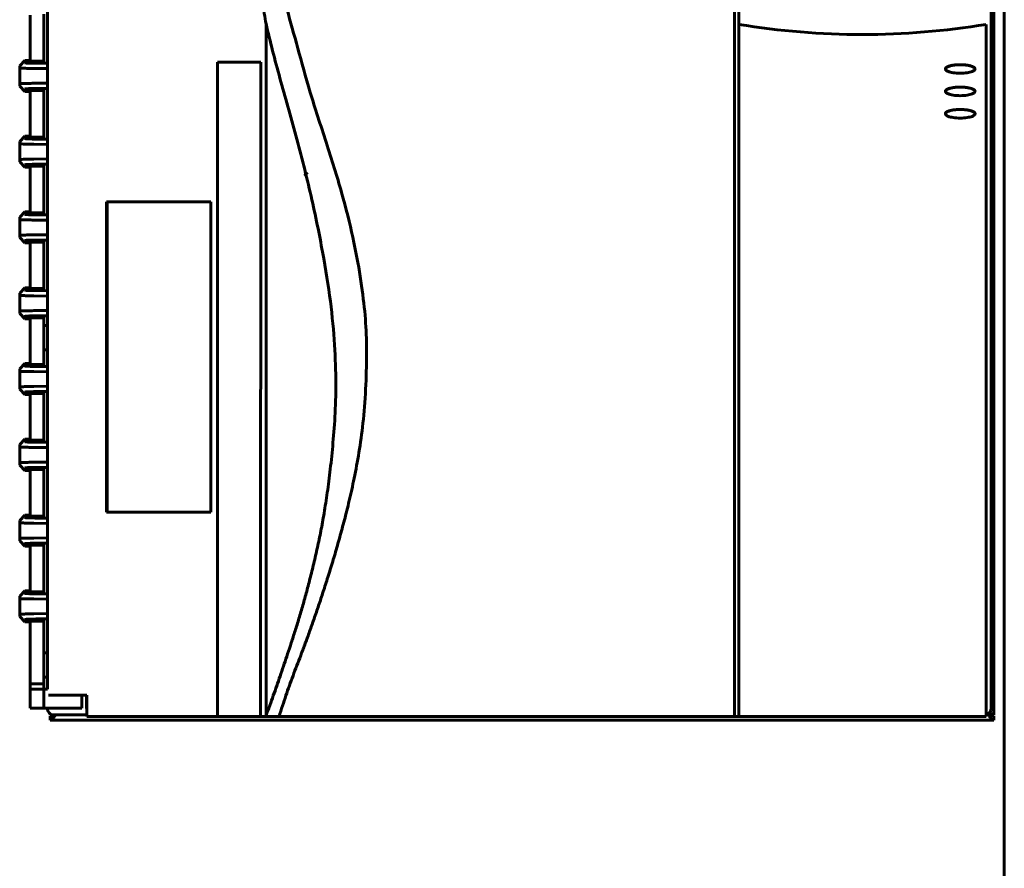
# Model space of a CAD drawing. Header units: millimetres. Extents: x 0 to 594, y 0 to 420.
# Tile 3 of 11: x 151 to 223, y 168 to 229. Entities that reach past the tile are written whole.
import ezdxf

# ---------------------------------------------------------------- set-up
doc = ezdxf.new("R2010")
doc.units = ezdxf.units.MM
doc.linetypes.add('K5LT_BASIC', pattern=[0])
doc.layers.add('Системный слой', color=7, linetype='Continuous')

# ---------------------------------------------------------------- blocks, each defined once
blk = doc.blocks.new('U19')
at = {"layer": 'Системный слой', "color": 150, "linetype": 'K5LT_BASIC', "lineweight": 60, "true_color": 0x0080ff}
for p, q in [((156.191, 265.629), (156.191, 264.005)), ((156.191, 180.355), (156.191, 179.482))]:
    blk.add_line(p, q, dxfattribs=at)
blk = doc.blocks.new('U20')
at = {"layer": 'Системный слой', "color": 150, "linetype": 'K5LT_BASIC', "lineweight": 60, "true_color": 0x0080ff}
for p, q in [((153.336, 265.68), (153.336, 265.681)), ((153.336, 179.43), (153.336, 179.43))]:
    blk.add_line(p, q, dxfattribs=at)
blk = doc.blocks.new('U21')
at = {"layer": 'Системный слой', "color": 150, "linetype": 'K5LT_BASIC', "lineweight": 60, "true_color": 0x0080ff}
for p, q in [((156.194, 179.427), (156.191, 179.47)), ((156.2, 179.383), (156.194, 179.427)), ((156.211, 179.338), (156.2, 179.383))]:
    blk.add_line(p, q, dxfattribs=at)
blk = doc.blocks.new('U22')
at = {"layer": 'Системный слой', "color": 150, "linetype": 'K5LT_BASIC', "lineweight": 60, "true_color": 0x0080ff}
for p, q in [((221.802, 179.24), (221.836, 179.43)), ((221.462, 178.944), (221.651, 179.041)), ((221.651, 179.041), (221.692, 179.079)), ((221.692, 179.079), (221.697, 179.084)), ((221.697, 179.084), (221.705, 179.093)), ((221.705, 179.093), (221.722, 179.111)), ((221.722, 179.111), (221.752, 179.15)), ((221.752, 179.15), (221.802, 179.24))]:
    blk.add_line(p, q, dxfattribs=at)
blk = doc.blocks.new('U24')
at = {"layer": 'Системный слой', "color": 150, "linetype": 'K5LT_BASIC', "lineweight": 60, "true_color": 0x0080ff}
for p, q in [((153.537, 178.938), (153.536, 178.93)), ((153.541, 178.945), (153.537, 178.938)), ((153.544, 178.949), (153.541, 178.945)), ((153.546, 178.95), (153.544, 178.949)), ((153.547, 178.951), (153.546, 178.95)), ((153.561, 178.962), (153.547, 178.952)), ((153.547, 178.952), (153.547, 178.951)), ((153.57, 178.968), (153.561, 178.962)), ((153.575, 178.971), (153.57, 178.968)), ((153.578, 178.972), (153.575, 178.971)), ((153.579, 178.973), (153.578, 178.972)), ((153.58, 178.973), (153.579, 178.973)), ((153.608, 178.985), (153.58, 178.973))]:
    blk.add_line(p, q, dxfattribs=at)
blk = doc.blocks.new('U25')
at = {"layer": 'Системный слой', "color": 150, "linetype": 'K5LT_BASIC', "lineweight": 60, "true_color": 0x0080ff}
for p, q in [((153.558, 178.856), (153.536, 178.855)), ((153.579, 178.857), (153.558, 178.856)), ((153.59, 178.858), (153.579, 178.857)), ((153.596, 178.859), (153.59, 178.858)), ((153.598, 178.859), (153.596, 178.859)), ((153.6, 178.859), (153.598, 178.859)), ((153.622, 178.862), (153.6, 178.859)), ((153.644, 178.866), (153.622, 178.862)), ((153.654, 178.868), (153.644, 178.866)), ((153.66, 178.869), (153.654, 178.868)), ((153.663, 178.87), (153.66, 178.869)), ((153.664, 178.87), (153.663, 178.87)), ((153.686, 178.875), (153.664, 178.87)), ((153.708, 178.882), (153.686, 178.875)), ((153.719, 178.885), (153.708, 178.882)), ((153.724, 178.887), (153.719, 178.885)), ((153.727, 178.887), (153.724, 178.887)), ((153.728, 178.888), (153.727, 178.887)), ((153.756, 178.898), (153.728, 178.888)), ((153.775, 178.905), (153.756, 178.898)), ((153.784, 178.908), (153.775, 178.905)), ((153.789, 178.91), (153.784, 178.908)), ((153.791, 178.911), (153.789, 178.91)), ((153.793, 178.912), (153.791, 178.911)), ((153.836, 178.93), (153.793, 178.912))]:
    blk.add_line(p, q, dxfattribs=at)
blk = doc.blocks.new('U27')
at = {"layer": 'Системный слой', "color": 150, "linetype": 'K5LT_BASIC', "lineweight": 60, "true_color": 0x0080ff}
for p, q in [((221.593, 179.002), (221.686, 178.954)), ((221.686, 178.954), (221.715, 178.94)), ((221.715, 178.94), (221.717, 178.939)), ((221.717, 178.939), (221.72, 178.938)), ((221.72, 178.938), (221.725, 178.935)), ((221.725, 178.935), (221.736, 178.93)), ((221.736, 178.93), (221.759, 178.92)), ((221.759, 178.92), (221.78, 178.912)), ((221.78, 178.912), (221.781, 178.911)), ((221.781, 178.911), (221.784, 178.91)), ((221.784, 178.91), (221.789, 178.908)), ((221.789, 178.908), (221.8, 178.903)), ((221.8, 178.903), (221.822, 178.895)), ((221.822, 178.895), (221.844, 178.888)), ((221.844, 178.888), (221.845, 178.887)), ((221.845, 178.887), (221.848, 178.887)), ((221.848, 178.887), (221.853, 178.885)), ((221.853, 178.885), (221.864, 178.882)), ((221.864, 178.882), (221.886, 178.875)), ((221.886, 178.875), (221.908, 178.87)), ((221.908, 178.87), (221.91, 178.87)), ((221.91, 178.87), (221.912, 178.869)), ((221.912, 178.869), (221.918, 178.868)), ((221.918, 178.868), (221.929, 178.866)), ((221.929, 178.866), (221.95, 178.862)), ((221.95, 178.862), (221.972, 178.859)), ((221.972, 178.859), (221.974, 178.859)), ((221.974, 178.859), (221.977, 178.859)), ((221.977, 178.859), (221.982, 178.858)), ((221.982, 178.858), (221.993, 178.857)), ((221.993, 178.857), (222.015, 178.856)), ((222.015, 178.856), (222.036, 178.855))]:
    blk.add_line(p, q, dxfattribs=at)
blk = doc.blocks.new('U28')
at = {"layer": 'Системный слой', "color": 150, "linetype": 'K5LT_BASIC', "lineweight": 60, "true_color": 0x0080ff}
for p, q in [((221.59, 179), (221.623, 178.947)), ((221.623, 178.947), (221.642, 178.918)), ((221.642, 178.918), (221.651, 178.904)), ((221.651, 178.904), (221.652, 178.902)), ((221.652, 178.902), (221.655, 178.898)), ((221.655, 178.898), (221.66, 178.89)), ((221.66, 178.89), (221.671, 178.874)), ((221.671, 178.874), (221.693, 178.842)), ((221.693, 178.842), (221.715, 178.809)), ((221.715, 178.809), (221.717, 178.807)), ((221.717, 178.807), (221.719, 178.804)), ((221.719, 178.804), (221.725, 178.796)), ((221.725, 178.796), (221.736, 178.781)), ((221.736, 178.781), (221.757, 178.752)), ((221.757, 178.752), (221.78, 178.724)), ((221.78, 178.724), (221.781, 178.722)), ((221.781, 178.722), (221.784, 178.719)), ((221.784, 178.719), (221.789, 178.713)), ((221.789, 178.713), (221.8, 178.7)), ((221.8, 178.7), (221.821, 178.676)), ((221.821, 178.676), (221.844, 178.653)), ((221.844, 178.653), (221.845, 178.652)), ((221.845, 178.652), (221.848, 178.649)), ((221.848, 178.649), (221.853, 178.644)), ((221.853, 178.644), (221.864, 178.634)), ((221.864, 178.634), (221.885, 178.616)), ((221.885, 178.616), (221.908, 178.6)), ((221.908, 178.6), (221.909, 178.599)), ((221.909, 178.599), (221.912, 178.597)), ((221.912, 178.597), (221.917, 178.593)), ((221.917, 178.593), (221.928, 178.587)), ((221.928, 178.587), (221.949, 178.576)), ((221.949, 178.576), (221.972, 178.566)), ((221.972, 178.566), (221.974, 178.566)), ((221.974, 178.566), (221.976, 178.565)), ((221.976, 178.565), (221.982, 178.563)), ((221.982, 178.563), (221.992, 178.561)), ((221.992, 178.561), (222.014, 178.557)), ((222.014, 178.557), (222.036, 178.555))]:
    blk.add_line(p, q, dxfattribs=at)
blk = doc.blocks.new('U29')
at = {"layer": 'Системный слой', "color": 150, "linetype": 'K5LT_BASIC', "lineweight": 60, "true_color": 0x0080ff}
for p, q in [((221.648, 179.04), (221.651, 179.037)), ((221.651, 179.037), (221.652, 179.037)), ((221.652, 179.037), (221.653, 179.037)), ((221.653, 179.037), (221.654, 179.035)), ((221.654, 179.035), (221.657, 179.033)), ((221.657, 179.033), (221.663, 179.029)), ((221.663, 179.029), (221.675, 179.02)), ((221.675, 179.02), (221.68, 179.016)), ((221.68, 179.016), (221.68, 179.015)), ((221.68, 179.015), (221.682, 179.015)), ((221.682, 179.015), (221.684, 179.013)), ((221.684, 179.013), (221.688, 179.009)), ((221.688, 179.009), (221.696, 179.002)), ((221.696, 179.002), (221.704, 178.994)), ((221.704, 178.994), (221.704, 178.994)), ((221.704, 178.994), (221.705, 178.993)), ((221.705, 178.993), (221.707, 178.991)), ((221.707, 178.991), (221.71, 178.988)), ((221.71, 178.988), (221.716, 178.98)), ((221.716, 178.98), (221.721, 178.973)), ((221.721, 178.973), (221.722, 178.973)), ((221.722, 178.973), (221.722, 178.972)), ((221.722, 178.972), (221.723, 178.97)), ((221.723, 178.97), (221.726, 178.966)), ((221.726, 178.966), (221.729, 178.959)), ((221.729, 178.959), (221.732, 178.952)), ((221.732, 178.952), (221.733, 178.951)), ((221.733, 178.951), (221.733, 178.95)), ((221.733, 178.95), (221.733, 178.948)), ((221.733, 178.948), (221.734, 178.945)), ((221.734, 178.945), (221.736, 178.938)), ((221.736, 178.938), (221.736, 178.93))]:
    blk.add_line(p, q, dxfattribs=at)
blk = doc.blocks.new('U31')
at = {"layer": 'Системный слой', "color": 150, "linetype": 'K5LT_BASIC', "lineweight": 60, "true_color": 0x0080ff}
for p, q in [((153.708, 178.634), (153.687, 178.616)), ((153.719, 178.644), (153.708, 178.634)), ((153.724, 178.649), (153.719, 178.644)), ((153.727, 178.652), (153.724, 178.649)), ((153.728, 178.653), (153.727, 178.652)), ((153.751, 178.676), (153.728, 178.653)), ((153.772, 178.7), (153.751, 178.676)), ((153.783, 178.713), (153.772, 178.7)), ((153.789, 178.719), (153.783, 178.713)), ((153.791, 178.722), (153.789, 178.719)), ((153.793, 178.724), (153.791, 178.722)), ((153.815, 178.752), (153.793, 178.724)), ((153.837, 178.781), (153.815, 178.752)), ((153.847, 178.796), (153.837, 178.781)), ((153.853, 178.804), (153.847, 178.796)), ((153.855, 178.807), (153.853, 178.804)), ((153.857, 178.809), (153.855, 178.807)), ((153.865, 178.82), (153.857, 178.809)), ((153.893, 178.862), (153.865, 178.82)), ((153.908, 178.884), (153.893, 178.862)), ((153.915, 178.895), (153.908, 178.884)), ((153.918, 178.9), (153.915, 178.895)), ((153.92, 178.903), (153.918, 178.9)), ((153.921, 178.904), (153.92, 178.903)), ((153.938, 178.93), (153.921, 178.904)), ((153.558, 178.557), (153.536, 178.555)), ((153.58, 178.561), (153.558, 178.557)), ((153.59, 178.563), (153.58, 178.561)), ((153.596, 178.565), (153.59, 178.563)), ((153.598, 178.566), (153.596, 178.565)), ((153.6, 178.566), (153.598, 178.566)), ((153.623, 178.576), (153.6, 178.566)), ((153.644, 178.587), (153.623, 178.576)), ((153.655, 178.593), (153.644, 178.587)), ((153.66, 178.597), (153.655, 178.593)), ((153.663, 178.599), (153.66, 178.597)), ((153.664, 178.6), (153.663, 178.599)), ((153.687, 178.616), (153.664, 178.6))]:
    blk.add_line(p, q, dxfattribs=at)
blk = doc.blocks.new('U32')
at = {"layer": 'Системный слой', "color": 150, "linetype": 'K5LT_BASIC', "lineweight": 60, "true_color": 0x0080ff}
for p, q in [((221.674, 179.062), (221.687, 179.059)), ((221.687, 179.059), (221.689, 179.058)), ((221.689, 179.058), (221.691, 179.058)), ((221.691, 179.058), (221.696, 179.057)), ((221.696, 179.057), (221.706, 179.055)), ((221.706, 179.055), (221.725, 179.05)), ((221.725, 179.05), (221.764, 179.042)), ((221.764, 179.042), (221.782, 179.037)), ((221.782, 179.037), (221.784, 179.037)), ((221.784, 179.037), (221.788, 179.036)), ((221.788, 179.036), (221.796, 179.034)), ((221.796, 179.034), (221.81, 179.031)), ((221.81, 179.031), (221.839, 179.023)), ((221.839, 179.023), (221.867, 179.016)), ((221.867, 179.016), (221.869, 179.015)), ((221.869, 179.015), (221.872, 179.015)), ((221.872, 179.015), (221.879, 179.013)), ((221.879, 179.013), (221.891, 179.009)), ((221.891, 179.009), (221.915, 179.002)), ((221.915, 179.002), (221.939, 178.994)), ((221.939, 178.994), (221.94, 178.994)), ((221.94, 178.994), (221.942, 178.993)), ((221.942, 178.993), (221.947, 178.991)), ((221.947, 178.991), (221.957, 178.988)), ((221.957, 178.988), (221.975, 178.981)), ((221.975, 178.981), (221.992, 178.973)), ((221.992, 178.973), (221.993, 178.973)), ((221.993, 178.973), (221.995, 178.972)), ((221.995, 178.972), (221.998, 178.97)), ((221.998, 178.97), (222.005, 178.966)), ((222.005, 178.966), (222.016, 178.959)), ((222.016, 178.959), (222.025, 178.952)), ((222.025, 178.952), (222.025, 178.951)), ((222.025, 178.951), (222.026, 178.95)), ((222.026, 178.95), (222.028, 178.949)), ((222.028, 178.949), (222.031, 178.945)), ((222.031, 178.945), (222.035, 178.938)), ((222.035, 178.938), (222.036, 178.93))]:
    blk.add_line(p, q, dxfattribs=at)
blk = doc.blocks.new('U33')
at = {"layer": 'Системный слой', "color": 150, "linetype": 'K5LT_BASIC', "lineweight": 60, "true_color": 0x0080ff}
for p, q in [((221.595, 179.003), (221.631, 178.991)), ((221.631, 178.991), (221.644, 178.987)), ((221.644, 178.987), (221.644, 178.986)), ((221.644, 178.986), (221.646, 178.986)), ((221.646, 178.986), (221.648, 178.985)), ((221.648, 178.985), (221.653, 178.983)), ((221.653, 178.983), (221.662, 178.98)), ((221.662, 178.98), (221.67, 178.977)), ((221.67, 178.977), (221.67, 178.977)), ((221.67, 178.977), (221.671, 178.977)), ((221.671, 178.977), (221.673, 178.976)), ((221.673, 178.976), (221.677, 178.974)), ((221.677, 178.974), (221.685, 178.971)), ((221.685, 178.971), (221.692, 178.968)), ((221.692, 178.968), (221.693, 178.968)), ((221.693, 178.968), (221.694, 178.967)), ((221.694, 178.967), (221.695, 178.966)), ((221.695, 178.966), (221.699, 178.965)), ((221.699, 178.965), (221.705, 178.962)), ((221.705, 178.962), (221.711, 178.958)), ((221.711, 178.958), (221.711, 178.958)), ((221.711, 178.958), (221.712, 178.958)), ((221.712, 178.958), (221.713, 178.957)), ((221.713, 178.957), (221.716, 178.955)), ((221.716, 178.955), (221.721, 178.952)), ((221.721, 178.952), (221.725, 178.949)), ((221.725, 178.949), (221.725, 178.949)), ((221.725, 178.949), (221.725, 178.948)), ((221.725, 178.948), (221.726, 178.948)), ((221.726, 178.948), (221.728, 178.946)), ((221.728, 178.946), (221.731, 178.943)), ((221.731, 178.943), (221.733, 178.94)), ((221.733, 178.94), (221.733, 178.939)), ((221.733, 178.939), (221.734, 178.939)), ((221.734, 178.939), (221.734, 178.938)), ((221.734, 178.938), (221.735, 178.937)), ((221.735, 178.937), (221.736, 178.934)), ((221.736, 178.934), (221.736, 178.93))]:
    blk.add_line(p, q, dxfattribs=at)

msp = doc.modelspace()

# ---------------------------------------------------------------- linework, layer by layer
at = {"layer": 'Системный слой', "color": 150, "linetype": 'K5LT_BASIC', "lineweight": 60, "true_color": 0x0080ff}
for p, q in [((222.7861, 308.1804), (222.7861, 136.4304)), ((203.2111, 178.8054), (203.2111, 265.5554)), ((203.5111, 265.5554), (203.5111, 229.0435)), ((221.8361, 265.6806), (221.8361, 179.4303)), ((222.0361, 178.9304), (222.0361, 265.6804)), ((153.3533, 264.0054), (153.3533, 180.8054)), ((152.0861, 229.7132), (152.0861, 226.3977)), ((153.0861, 229.7852), (153.0861, 226.3257)), ((169.2111, 229.0851), (169.2111, 178.873)), ((203.5111, 229.0435), (203.5111, 178.8054)), ((221.4611, 229.0435), (221.4611, 178.8054)), ((151.7111, 226.4304), (151.3361, 226.0455)), ((151.3361, 226.0455), (151.3361, 225.8808)), ((151.3361, 224.7301), (151.3361, 225.8808)), ((151.7111, 226.4304), (152.0861, 226.4304)), ((151.7111, 226.2557), (151.7111, 226.4304)), ((152.0861, 226.365), (152.0861, 226.3977)), ((153.0861, 226.365), (152.0861, 226.365)), ((152.0861, 226.2559), (152.0861, 226.3257)), ((153.0861, 226.3257), (152.0861, 226.3257)), ((152.3573, 225.8437), (153.3533, 225.8291)), ((153.3533, 226.2066), (152.5408, 226.2186)), ((153.3533, 226.2181), (152.7244, 226.2274)), ((168.8281, 226.3054), (165.6905, 226.3054)), ((165.6905, 226.3054), (165.6905, 178.8054)), ((168.8281, 226.3054), (168.8208, 178.8054)), ((151.3361, 224.7301), (151.3361, 224.5654)), ((151.3361, 224.5654), (151.7111, 224.1804)), ((151.7111, 224.1804), (151.7111, 224.3552)), ((152.0861, 224.2852), (152.0861, 224.3549)), ((153.3533, 224.7818), (152.3573, 224.7672)), ((152.5408, 224.3923), (153.3533, 224.4042)), ((153.3533, 224.3927), (152.7244, 224.3835)), ((152.0861, 224.1804), (151.7111, 224.1804)), ((153.0861, 224.2852), (152.0861, 224.2852)), ((153.0861, 224.2459), (152.0861, 224.2459)), ((152.0861, 224.2132), (152.0861, 224.2459)), ((152.0861, 224.2132), (152.0861, 220.8977)), ((153.0861, 224.2852), (153.0861, 220.8257)), ((151.7111, 220.9304), (151.3361, 220.5455)), ((151.7111, 220.9304), (152.0861, 220.9304)), ((151.7111, 220.7557), (151.7111, 220.9304)), ((152.0861, 220.865), (152.0861, 220.8977)), ((153.0861, 220.865), (152.0861, 220.865)), ((152.0861, 220.7559), (152.0861, 220.8257)), ((153.0861, 220.8257), (152.0861, 220.8257)), ((151.3361, 220.5455), (151.3361, 220.3808)), ((151.3361, 219.2301), (151.3361, 220.3808)), ((152.3573, 220.3437), (153.3533, 220.3291)), ((153.3533, 220.7066), (152.5408, 220.7186)), ((153.3533, 220.7181), (152.7244, 220.7274)), ((151.3361, 219.2301), (151.3361, 219.0654)), ((151.3361, 219.0654), (151.7111, 218.6804)), ((151.7111, 218.6804), (151.7111, 218.8552)), ((152.0861, 218.6804), (151.7111, 218.6804)), ((152.0861, 218.7852), (152.0861, 218.8549)), ((153.0861, 218.7852), (152.0861, 218.7852)), ((152.0861, 218.7132), (152.0861, 218.7459)), ((153.0861, 218.7459), (152.0861, 218.7459)), ((152.0861, 218.7132), (152.0861, 215.3977)), ((153.3533, 219.2818), (152.3573, 219.2672)), ((152.5408, 218.8923), (153.3533, 218.9042)), ((153.3533, 218.8927), (152.7244, 218.8835)), ((153.0861, 218.7852), (153.0861, 215.3257)), ((171.9997, 218.0554), (172.2227, 218.2919)), ((157.6325, 216.1554), (157.6325, 193.6554)), ((157.6325, 216.1554), (165.2139, 216.1554)), ((157.6816, 193.6554), (157.6816, 216.1554)), ((165.2139, 193.6554), (165.2139, 216.1554)), ((151.7111, 215.4304), (151.3361, 215.0455)), ((151.7111, 215.2557), (151.7111, 215.4304)), ((151.7111, 215.4304), (152.0861, 215.4304)), ((152.0861, 215.365), (152.0861, 215.3977)), ((153.0861, 215.365), (152.0861, 215.365)), ((153.0861, 215.3257), (152.0861, 215.3257)), ((152.0861, 215.2559), (152.0861, 215.3257)), ((153.3533, 215.2066), (152.5408, 215.2186)), ((153.3533, 215.2181), (152.7244, 215.2274)), ((151.3361, 215.0455), (151.3361, 214.8808)), ((151.3361, 213.7301), (151.3361, 214.8808)), ((152.3573, 214.8437), (153.3533, 214.8291)), ((151.3361, 213.7301), (151.3361, 213.5654)), ((153.3533, 213.7818), (152.3573, 213.7672)), ((151.3361, 213.5654), (151.7111, 213.1804)), ((151.7111, 213.1804), (151.7111, 213.3552)), ((152.0861, 213.1804), (151.7111, 213.1804)), ((152.0861, 213.2852), (152.0861, 213.3549)), ((153.0861, 213.2852), (152.0861, 213.2852)), ((153.0861, 213.2459), (152.0861, 213.2459)), ((152.0861, 213.2132), (152.0861, 213.2459)), ((152.0861, 213.2132), (152.0861, 209.8977)), ((152.5408, 213.3923), (153.3533, 213.4042)), ((153.3533, 213.3927), (152.7244, 213.3835)), ((153.0861, 213.2852), (153.0861, 209.8257)), ((151.7111, 209.9304), (151.3361, 209.5455)), ((151.3361, 209.5455), (151.3361, 209.3808)), ((151.3361, 208.2301), (151.3361, 209.3808)), ((151.7111, 209.7557), (151.7111, 209.9304)), ((151.7111, 209.9304), (152.0861, 209.9304)), ((152.0861, 209.865), (152.0861, 209.8977)), ((153.0861, 209.865), (152.0861, 209.865)), ((153.0861, 209.8257), (152.0861, 209.8257)), ((152.0861, 209.7559), (152.0861, 209.8257)), ((153.3533, 209.7066), (152.5408, 209.7186)), ((153.3533, 209.7181), (152.7244, 209.7274)), ((152.3573, 209.3437), (153.3533, 209.3291)), ((151.3361, 208.2301), (151.3361, 208.0654)), ((151.3361, 208.0654), (151.7111, 207.6804)), ((153.3533, 208.2818), (152.3573, 208.2672)), ((151.7111, 207.6804), (151.7111, 207.8552)), ((152.0861, 207.6804), (151.7111, 207.6804)), ((152.0861, 207.7852), (152.0861, 207.8549)), ((153.0861, 207.7852), (152.0861, 207.7852)), ((153.0861, 207.7459), (152.0861, 207.7459)), ((152.0861, 207.7132), (152.0861, 207.7459)), ((152.0861, 207.7132), (152.0861, 204.3977)), ((152.5408, 207.8923), (153.3533, 207.9042)), ((153.3533, 207.8927), (152.7244, 207.8835)), ((153.0861, 207.7852), (153.0861, 207.1804)), ((153.0861, 207.1804), (153.3533, 207.1804)), ((153.0861, 207.1804), (153.0861, 205.4304)), ((153.3533, 205.4304), (153.0861, 205.4304)), ((153.0861, 205.4304), (153.0861, 204.3257)), ((151.7111, 204.4304), (151.3361, 204.0455)), ((151.7111, 204.2557), (151.7111, 204.4304)), ((151.7111, 204.4304), (152.0861, 204.4304)), ((152.0861, 204.365), (152.0861, 204.3977)), ((153.0861, 204.365), (152.0861, 204.365)), ((151.3361, 204.0455), (151.3361, 203.8808)), ((151.3361, 202.7301), (151.3361, 203.8808)), ((152.0861, 204.2559), (152.0861, 204.3257)), ((153.0861, 204.3257), (152.0861, 204.3257)), ((152.3573, 203.8437), (153.3533, 203.8291)), ((153.3533, 204.2066), (152.5408, 204.2186)), ((153.3533, 204.2181), (152.7244, 204.2274)), ((151.3361, 202.7301), (151.3361, 202.5654)), ((151.3361, 202.5654), (151.7111, 202.1804)), ((151.7111, 202.1804), (151.7111, 202.3552)), ((152.0861, 202.2852), (152.0861, 202.3549)), ((153.0861, 202.2852), (152.0861, 202.2852)), ((152.0861, 202.2132), (152.0861, 202.2459)), ((153.0861, 202.2459), (152.0861, 202.2459)), ((152.0861, 202.2132), (152.0861, 198.8977)), ((153.3533, 202.7818), (152.3573, 202.7672)), ((152.5408, 202.3923), (153.3533, 202.4042)), ((153.3533, 202.3927), (152.7244, 202.3835)), ((153.0861, 202.2852), (153.0861, 198.8257)), ((152.0861, 202.1804), (151.7111, 202.1804)), ((151.7111, 198.9304), (151.3361, 198.5455)), ((151.7111, 198.9304), (152.0861, 198.9304)), ((151.7111, 198.7557), (151.7111, 198.9304)), ((152.0861, 198.865), (152.0861, 198.8977)), ((153.0861, 198.865), (152.0861, 198.865)), ((152.0861, 198.7559), (152.0861, 198.8257)), ((153.0861, 198.8257), (152.0861, 198.8257)), ((153.3533, 198.7066), (152.5408, 198.7186)), ((153.3533, 198.7181), (152.7244, 198.7274)), ((151.3361, 198.5455), (151.3361, 198.3808)), ((151.3361, 197.2301), (151.3361, 198.3808)), ((152.3573, 198.3437), (153.3533, 198.3291)), ((151.3361, 197.2301), (151.3361, 197.0654)), ((153.3533, 197.2818), (152.3573, 197.2672)), ((151.3361, 197.0654), (151.7111, 196.6804)), ((151.7111, 196.6804), (151.7111, 196.8552)), ((152.0861, 196.6804), (151.7111, 196.6804)), ((152.0861, 196.7852), (152.0861, 196.8549)), ((153.0861, 196.7852), (152.0861, 196.7852)), ((152.0861, 196.7132), (152.0861, 196.7459)), ((153.0861, 196.7459), (152.0861, 196.7459)), ((152.0861, 196.7132), (152.0861, 193.3977)), ((152.5408, 196.8923), (153.3533, 196.9042)), ((153.3533, 196.8927), (152.7244, 196.8835)), ((153.0861, 196.7852), (153.0861, 193.3257)), ((165.2139, 193.6554), (157.6325, 193.6554)), ((151.7111, 193.4304), (151.3361, 193.0455)), ((151.3361, 193.0455), (151.3361, 192.8808)), ((151.7111, 193.4304), (152.0861, 193.4304)), ((151.7111, 193.2557), (151.7111, 193.4304)), ((152.0861, 193.365), (152.0861, 193.3977)), ((153.0861, 193.365), (152.0861, 193.365)), ((152.0861, 193.2559), (152.0861, 193.3257)), ((153.0861, 193.3257), (152.0861, 193.3257)), ((153.3533, 193.2066), (152.5408, 193.2186)), ((153.3533, 193.2181), (152.7244, 193.2274)), ((151.3361, 191.7301), (151.3361, 192.8808)), ((152.3573, 192.8437), (153.3533, 192.8291)), ((151.3361, 191.7301), (151.3361, 191.5654)), ((151.3361, 191.5654), (151.7111, 191.1804)), ((153.3533, 191.7818), (152.3573, 191.7672)), ((151.7111, 191.1804), (151.7111, 191.3552)), ((152.0861, 191.1804), (151.7111, 191.1804)), ((152.0861, 191.2852), (152.0861, 191.3549)), ((153.0861, 191.2852), (152.0861, 191.2852)), ((153.0861, 191.2459), (152.0861, 191.2459)), ((152.0861, 191.2132), (152.0861, 191.2459)), ((152.0861, 191.2132), (152.0861, 187.8977)), ((152.5408, 191.3923), (153.3533, 191.4042)), ((153.3533, 191.3927), (152.7244, 191.3835)), ((153.0861, 191.2852), (153.0861, 187.8257)), ((151.7111, 187.9304), (151.3361, 187.5455)), ((151.7111, 187.7557), (151.7111, 187.9304)), ((151.7111, 187.9304), (152.0861, 187.9304)), ((151.3361, 187.5455), (151.3361, 187.3808)), ((151.3361, 186.2301), (151.3361, 187.3808)), ((152.0861, 187.865), (152.0861, 187.8977)), ((153.0861, 187.865), (152.0861, 187.865)), ((152.0861, 187.7559), (152.0861, 187.8257)), ((153.0861, 187.8257), (152.0861, 187.8257)), ((152.3573, 187.3437), (153.3533, 187.3291)), ((153.3533, 187.7066), (152.5408, 187.7186)), ((153.3533, 187.7181), (152.7244, 187.7274)), ((151.3361, 186.2301), (151.3361, 186.0654)), ((151.3361, 186.0654), (151.7111, 185.6804)), ((151.7111, 185.6804), (151.7111, 185.8552)), ((152.0861, 185.7852), (152.0861, 185.8549)), ((153.0861, 185.7852), (152.0861, 185.7852)), ((153.3533, 186.2818), (152.3573, 186.2672)), ((152.5408, 185.8923), (153.3533, 185.9042)), ((153.3533, 185.8927), (152.7244, 185.8835)), ((153.0861, 183.4304), (153.0861, 185.7852)), ((152.0861, 185.6804), (151.7111, 185.6804)), ((152.0861, 185.7132), (152.0861, 185.7459)), ((153.0861, 185.7459), (152.0861, 185.7459)), ((152.0861, 185.7132), (152.0861, 181.1804)), ((153.0861, 183.4304), (153.3533, 183.4304)), ((153.0861, 181.6804), (153.0861, 183.4304)), ((153.0861, 180.8054), (153.0861, 181.6804)), ((153.3533, 181.6804), (153.0861, 181.6804)), ((152.0861, 181.1804), (152.0861, 180.8054)), ((152.0861, 181.1804), (153.0861, 181.1804)), ((153.0861, 180.8054), (152.0861, 180.8054)), ((152.0861, 179.4304), (152.0861, 180.8054)), ((153.0861, 179.4304), (153.0861, 180.8054)), ((153.3533, 180.8054), (153.0861, 180.8054)), ((153.4161, 180.3554), (156.2111, 180.3554)), ((155.8361, 180.3554), (155.8361, 179.4304)), ((156.2111, 178.8054), (156.2111, 180.3554)), ((152.0861, 179.4304), (153.0861, 179.4304)), ((153.0861, 179.4304), (155.8361, 179.4304)), ((153.5361, 179.0303), (153.5361, 178.9304)), ((153.5361, 178.9304), (153.8361, 178.9304)), ((153.5361, 178.5554), (153.5361, 178.8554)), ((156.2111, 178.9304), (153.8361, 178.9304)), ((156.2111, 178.8054), (165.6905, 178.8054)), ((168.8208, 178.8054), (165.6905, 178.8054)), ((168.8208, 178.8054), (169.1905, 178.8054)), ((169.1905, 178.8054), (170.1611, 178.8054)), ((170.1611, 178.8054), (203.2111, 178.8054)), ((203.2111, 178.8054), (203.5111, 178.8054)), ((203.5111, 178.8054), (221.4611, 178.8054)), ((222.0361, 178.9304), (221.7361, 178.9304)), ((222.0361, 178.5554), (222.0361, 178.8554)), ((153.5361, 178.5554), (222.0361, 178.5554))]:
    msp.add_line(p, q, dxfattribs=at)
msp.add_arc((212.4861, 283.2404), 54.935, 260.597158, 279.402842, dxfattribs=at)
for points in [[(170.1611, 178.8054), (170.2423, 179.0709), (170.406, 179.5913), (170.6535, 180.3346), (170.9062, 181.0563), (171.1684, 181.7731), (171.4481, 182.5167), (171.7216, 183.2339), (172.0178, 184.0086), (172.3377, 184.8765), (172.6584, 185.782), (172.9852, 186.7375), (173.3217, 187.7485), (173.6583, 188.7909), (174.0062, 189.9089), (174.3478, 191.0607), (174.6887, 192.271), (175.0257, 193.5469), (175.3864, 195.0352), (175.7469, 196.7531), (176.0827, 198.7032), (176.3532, 200.9136), (176.5005, 203.5755), (176.5274, 206.0354), (176.4028, 208.1555), (176.0821, 210.687), (175.5539, 213.5398), (174.7537, 216.7615), (173.5913, 220.4924), (172.3538, 224.1914), (171.52, 227.3542), (170.7061, 230.1884), (170.0961, 232.6131), (169.6587, 235.2585), (169.3473, 237.611), (169.1533, 239.6912), (169.1175, 241.4981), (169.234, 243.6329), (169.3908, 245.9961), (169.5764, 248.0113), (169.7985, 249.7969), (170.0232, 251.358), (170.2355, 252.6935), (170.4497, 253.9333), (170.67, 255.1175), (170.8974, 256.2637), (171.1179, 257.3359), (171.3345, 258.3808), (171.5385, 259.3809), (171.7231, 260.2824), (171.917, 261.2147), (172.1039, 262.0973), (172.2907, 262.9673), (172.4771, 263.8254), (172.6564, 264.6701), (172.7766, 265.258), (172.8361, 265.5554)], [(169.2111, 229.0851), (169.1727, 229.3181), (169.0861, 229.8095), (168.9386, 230.6198), (168.7791, 231.5131), (168.614, 232.4937), (168.4456, 233.5685), (168.2739, 234.7504), (168.1046, 236.058), (167.9608, 237.5362), (167.8776, 239.1846), (167.8634, 241.0733), (167.8992, 243.0121), (167.9971, 244.7588), (168.1442, 246.2591), (168.303, 247.6088), (168.454, 248.8201), (168.5935, 249.894), (168.729, 250.8478), (168.8611, 251.696), (168.9884, 252.4515), (169.1069, 253.1228), (169.1787, 253.5279), (169.2111, 253.7163)], [(169.2111, 229.0851), (169.5112, 227.7935), (170.1977, 225.1458), (171.3839, 221.0661), (172.5325, 216.5026), (173.3557, 212.4428), (173.925, 208.8794), (174.218, 205.74), (174.3055, 202.9429), (174.2262, 200.5193), (174.053, 198.3968), (173.8531, 196.5165), (173.6304, 194.8399), (173.3987, 193.3773), (173.1631, 192.1133), (172.9097, 190.9185), (172.6417, 189.7708), (172.367, 188.6671), (172.0953, 187.6349), (171.8161, 186.6432), (171.5328, 185.6988), (171.251, 184.8044), (170.9724, 183.9463), (170.7162, 183.169), (170.4804, 182.4658), (170.2333, 181.7403), (169.9904, 181.0385), (169.7432, 180.3374), (169.4855, 179.6203), (169.304, 179.1247), (169.2111, 178.873)], [(151.3361, 225.8808), (151.3361, 225.877), (151.3831, 225.8695), (151.5899, 225.859), (151.9185, 225.8501), (152.2034, 225.8455), (152.3573, 225.8437)], [(152.5408, 226.2186), (152.412, 226.2205), (152.1839, 226.225), (151.9172, 226.2339), (151.75, 226.2444), (151.7111, 226.2518), (151.7111, 226.2557)], [(152.7244, 226.2274), (152.5116, 226.2305), (152.2159, 226.2388), (152.0861, 226.2495), (152.0861, 226.2559)], [(220.6617, 225.8054), (220.6617, 225.8315), (220.64, 225.8903), (220.4793, 225.9942), (220.122, 226.0902), (219.5861, 226.1318), (219.0501, 226.0902), (218.6928, 225.9942), (218.5321, 225.8903), (218.5105, 225.8315), (218.5105, 225.8054)], [(218.5105, 225.8054), (218.5105, 225.7794), (218.5321, 225.7205), (218.6928, 225.6166), (219.0501, 225.5206), (219.5861, 225.4791), (220.122, 225.5206), (220.4793, 225.6166), (220.64, 225.7205), (220.6617, 225.7794), (220.6617, 225.8054)], [(152.3573, 224.7672), (152.2034, 224.7653), (151.9185, 224.7608), (151.5899, 224.7518), (151.3831, 224.7413), (151.3361, 224.7338), (151.3361, 224.7301)], [(151.7111, 224.3552), (151.7111, 224.359), (151.75, 224.3665), (151.9172, 224.3769), (152.1839, 224.3859), (152.412, 224.3904), (152.5408, 224.3923)], [(152.7244, 224.3835), (152.5116, 224.3803), (152.2159, 224.3721), (152.0861, 224.3613), (152.0861, 224.3549)], [(220.6617, 224.1804), (220.6617, 224.2065), (220.64, 224.2653), (220.4793, 224.3692), (220.122, 224.4652), (219.5861, 224.5068), (219.0501, 224.4652), (218.6928, 224.3692), (218.5321, 224.2653), (218.5105, 224.2065), (218.5105, 224.1804)], [(218.5105, 224.1804), (218.5105, 224.1544), (218.5321, 224.0955), (218.6928, 223.9916), (219.0501, 223.8956), (219.5861, 223.8541), (220.122, 223.8956), (220.4793, 223.9916), (220.64, 224.0955), (220.6617, 224.1544), (220.6617, 224.1804)], [(220.6617, 222.5554), (220.6617, 222.5815), (220.64, 222.6403), (220.4793, 222.7442), (220.122, 222.8402), (219.5861, 222.8818), (219.0501, 222.8402), (218.6928, 222.7442), (218.5321, 222.6403), (218.5105, 222.5815), (218.5105, 222.5554)], [(218.5105, 222.5554), (218.5105, 222.5294), (218.5321, 222.4705), (218.6928, 222.3666), (219.0501, 222.2706), (219.5861, 222.2291), (220.122, 222.2706), (220.4793, 222.3666), (220.64, 222.4705), (220.6617, 222.5294), (220.6617, 222.5554)], [(151.3361, 220.3808), (151.3361, 220.377), (151.3831, 220.3695), (151.5899, 220.359), (151.9185, 220.3501), (152.2034, 220.3455), (152.3573, 220.3437)], [(152.5408, 220.7186), (152.412, 220.7205), (152.1839, 220.725), (151.9172, 220.7339), (151.75, 220.7444), (151.7111, 220.7518), (151.7111, 220.7557)], [(152.7244, 220.7274), (152.5116, 220.7305), (152.2159, 220.7388), (152.0861, 220.7495), (152.0861, 220.7559)], [(152.3573, 219.2672), (152.2034, 219.2653), (151.9185, 219.2608), (151.5899, 219.2518), (151.3831, 219.2413), (151.3361, 219.2338), (151.3361, 219.2301)], [(151.7111, 218.8552), (151.7111, 218.859), (151.75, 218.8665), (151.9172, 218.8769), (152.1839, 218.8859), (152.412, 218.8904), (152.5408, 218.8923)], [(152.7244, 218.8835), (152.5116, 218.8803), (152.2159, 218.8721), (152.0861, 218.8613), (152.0861, 218.8549)], [(152.5408, 215.2186), (152.412, 215.2205), (152.1839, 215.225), (151.9172, 215.2339), (151.75, 215.2444), (151.7111, 215.2518), (151.7111, 215.2557)], [(152.7244, 215.2274), (152.5116, 215.2305), (152.2159, 215.2388), (152.0861, 215.2495), (152.0861, 215.2559)], [(151.3361, 214.8808), (151.3361, 214.877), (151.3831, 214.8695), (151.5899, 214.859), (151.9185, 214.8501), (152.2034, 214.8455), (152.3573, 214.8437)], [(152.3573, 213.7672), (152.2034, 213.7653), (151.9185, 213.7608), (151.5899, 213.7518), (151.3831, 213.7413), (151.3361, 213.7338), (151.3361, 213.7301)], [(151.7111, 213.3552), (151.7111, 213.359), (151.75, 213.3665), (151.9172, 213.3769), (152.1839, 213.3859), (152.412, 213.3904), (152.5408, 213.3923)], [(152.7244, 213.3835), (152.5116, 213.3803), (152.2159, 213.3721), (152.0861, 213.3613), (152.0861, 213.3549)], [(151.3361, 209.3808), (151.3361, 209.377), (151.3831, 209.3695), (151.5899, 209.359), (151.9185, 209.3501), (152.2034, 209.3455), (152.3573, 209.3437)], [(152.5408, 209.7186), (152.412, 209.7205), (152.1839, 209.725), (151.9172, 209.7339), (151.75, 209.7444), (151.7111, 209.7518), (151.7111, 209.7557)], [(152.7244, 209.7274), (152.5116, 209.7305), (152.2159, 209.7388), (152.0861, 209.7495), (152.0861, 209.7559)], [(152.3573, 208.2672), (152.2034, 208.2653), (151.9185, 208.2608), (151.5899, 208.2518), (151.3831, 208.2413), (151.3361, 208.2338), (151.3361, 208.2301)], [(151.7111, 207.8552), (151.7111, 207.859), (151.75, 207.8665), (151.9172, 207.8769), (152.1839, 207.8859), (152.412, 207.8904), (152.5408, 207.8923)], [(152.7244, 207.8835), (152.5116, 207.8803), (152.2159, 207.8721), (152.0861, 207.8613), (152.0861, 207.8549)], [(151.3361, 203.8808), (151.3361, 203.877), (151.3831, 203.8695), (151.5899, 203.859), (151.9185, 203.8501), (152.2034, 203.8455), (152.3573, 203.8437)], [(152.5408, 204.2186), (152.412, 204.2205), (152.1839, 204.225), (151.9172, 204.2339), (151.75, 204.2444), (151.7111, 204.2518), (151.7111, 204.2557)], [(152.7244, 204.2274), (152.5116, 204.2305), (152.2159, 204.2388), (152.0861, 204.2495), (152.0861, 204.2559)], [(152.3573, 202.7672), (152.2034, 202.7653), (151.9185, 202.7608), (151.5899, 202.7518), (151.3831, 202.7413), (151.3361, 202.7338), (151.3361, 202.7301)], [(151.7111, 202.3552), (151.7111, 202.359), (151.75, 202.3665), (151.9172, 202.3769), (152.1839, 202.3859), (152.412, 202.3904), (152.5408, 202.3923)], [(152.7244, 202.3835), (152.5116, 202.3803), (152.2159, 202.3721), (152.0861, 202.3613), (152.0861, 202.3549)], [(152.5408, 198.7186), (152.412, 198.7205), (152.1839, 198.725), (151.9172, 198.7339), (151.75, 198.7444), (151.7111, 198.7518), (151.7111, 198.7557)], [(152.7244, 198.7274), (152.5116, 198.7305), (152.2159, 198.7388), (152.0861, 198.7495), (152.0861, 198.7559)], [(151.3361, 198.3808), (151.3361, 198.377), (151.3831, 198.3695), (151.5899, 198.359), (151.9185, 198.3501), (152.2034, 198.3455), (152.3573, 198.3437)], [(152.3573, 197.2672), (152.2034, 197.2653), (151.9185, 197.2608), (151.5899, 197.2518), (151.3831, 197.2413), (151.3361, 197.2338), (151.3361, 197.2301)], [(151.7111, 196.8552), (151.7111, 196.859), (151.75, 196.8665), (151.9172, 196.8769), (152.1839, 196.8859), (152.412, 196.8904), (152.5408, 196.8923)], [(152.7244, 196.8835), (152.5116, 196.8803), (152.2159, 196.8721), (152.0861, 196.8613), (152.0861, 196.8549)], [(152.5408, 193.2186), (152.412, 193.2205), (152.1839, 193.225), (151.9172, 193.2339), (151.75, 193.2444), (151.7111, 193.2518), (151.7111, 193.2557)], [(152.7244, 193.2274), (152.5116, 193.2305), (152.2159, 193.2388), (152.0861, 193.2495), (152.0861, 193.2559)], [(151.3361, 192.8808), (151.3361, 192.877), (151.3831, 192.8695), (151.5899, 192.859), (151.9185, 192.8501), (152.2034, 192.8455), (152.3573, 192.8437)], [(152.3573, 191.7672), (152.2034, 191.7653), (151.9185, 191.7608), (151.5899, 191.7518), (151.3831, 191.7413), (151.3361, 191.7338), (151.3361, 191.7301)], [(151.7111, 191.3552), (151.7111, 191.359), (151.75, 191.3665), (151.9172, 191.3769), (152.1839, 191.3859), (152.412, 191.3904), (152.5408, 191.3923)], [(152.7244, 191.3835), (152.5116, 191.3803), (152.2159, 191.3721), (152.0861, 191.3613), (152.0861, 191.3549)], [(151.3361, 187.3808), (151.3361, 187.377), (151.3831, 187.3695), (151.5899, 187.359), (151.9185, 187.3501), (152.2034, 187.3455), (152.3573, 187.3437)], [(152.5408, 187.7186), (152.412, 187.7205), (152.1839, 187.725), (151.9172, 187.7339), (151.75, 187.7444), (151.7111, 187.7518), (151.7111, 187.7557)], [(152.7244, 187.7274), (152.5116, 187.7305), (152.2159, 187.7388), (152.0861, 187.7495), (152.0861, 187.7559)], [(152.3573, 186.2672), (152.2034, 186.2653), (151.9185, 186.2608), (151.5899, 186.2518), (151.3831, 186.2413), (151.3361, 186.2338), (151.3361, 186.2301)], [(151.7111, 185.8552), (151.7111, 185.859), (151.75, 185.8665), (151.9172, 185.8769), (152.1839, 185.8859), (152.412, 185.8904), (152.5408, 185.8923)], [(152.7244, 185.8835), (152.5116, 185.8803), (152.2159, 185.8721), (152.0861, 185.8613), (152.0861, 185.8549)], [(153.3361, 179.4299), (153.3361, 179.2633), (153.4623, 179.0564), (153.6695, 178.9304), (153.8361, 178.9304)], [(156.1909, 179.4823), (156.1909, 179.4781), (156.1909, 179.474), (156.191, 179.4699)]]:
    msp.add_open_spline(points, degree=3, dxfattribs=at)
for points in [[(218.5105, 225.8054), (218.5105, 226.4304), (220.6617, 226.4304), (220.6617, 225.8054)], [(218.5105, 224.1804), (218.5105, 224.8054), (220.6617, 224.8054), (220.6617, 224.1804)], [(218.5105, 222.5554), (218.5105, 223.1804), (220.6617, 223.1804), (220.6617, 222.5554)]]:
    msp.add_rational_spline(points, [0.375, 0.125, 0.125, 0.375], degree=3, dxfattribs=at)
msp.add_open_spline([(169.1905, 178.8054), (169.1927, 178.8123), (169.1969, 178.8257), (169.2025, 178.8441), (169.2072, 178.8597), (169.2098, 178.8689), (169.2111, 178.873)], degree=3, knots=[0, 0, 0, 0, 2.0959072, 4.1280059, 5.6835614, 7, 7, 7, 7], dxfattribs=at)

# ---------------------------------------------------------------- block references
at = {"layer": 'Системный слой'}
for name in ['U20', 'U19', 'U21', 'U22', 'U24', 'U25', 'U31', 'U28', 'U27', 'U33', 'U29', 'U32']:
    msp.add_blockref(name, (0, 0), dxfattribs=at)

doc.saveas('drawing.dxf')
